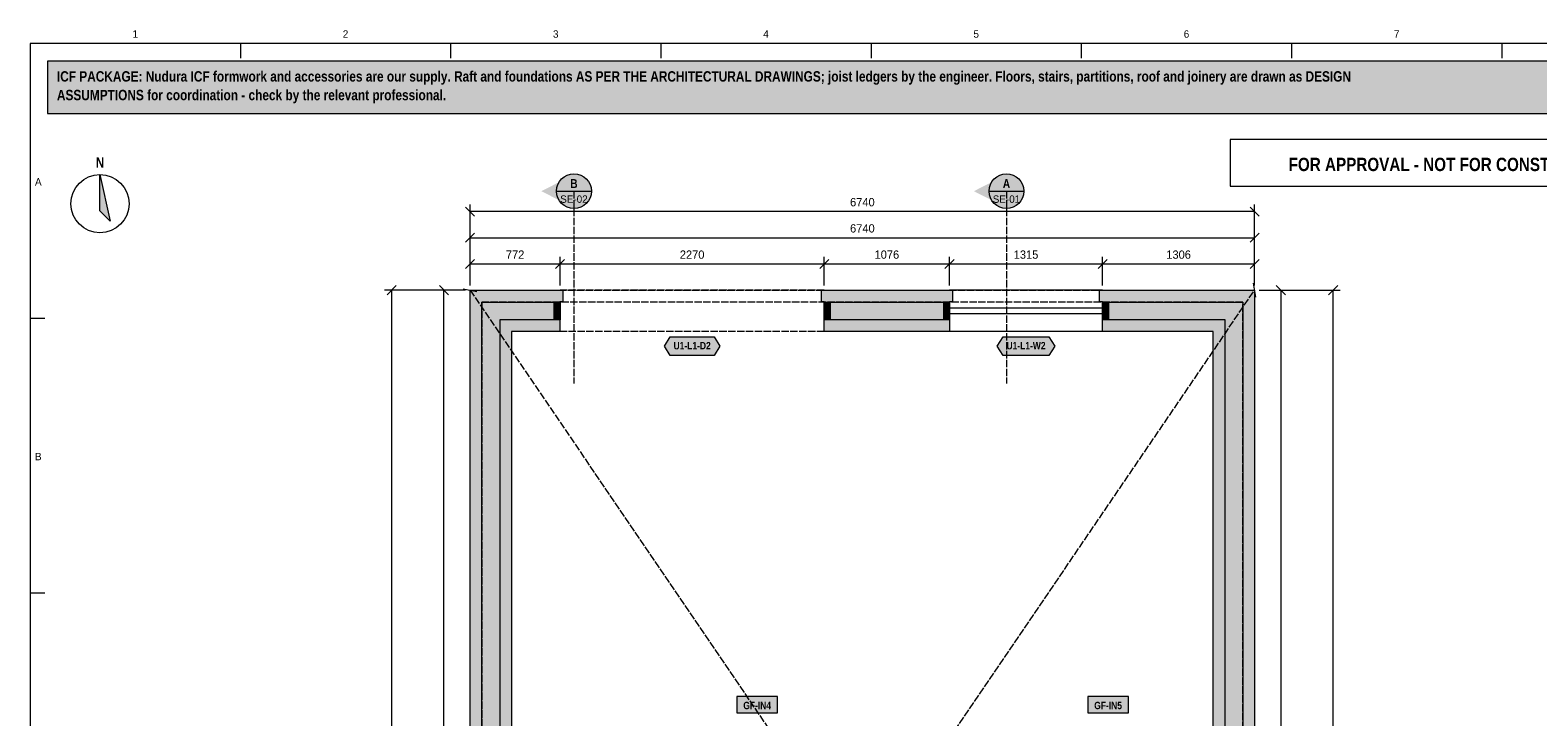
# Model space of a CAD drawing. Header units: millimetres. Extents: x 17 to 413, y 4 to 292.
# Tile 4 of 5: x 20 to 279, y 174 to 292. Entities that reach past the tile are written whole.
import ezdxf
from ezdxf.enums import TextEntityAlignment as Align

# ---------------------------------------------------------------- set-up
doc = ezdxf.new("R2010")
doc.units = ezdxf.units.MM
doc.linetypes.add('DASHED', pattern=[1.524, 1.27, -0.254])
for name, color, linetype in [('FILL-C_B2B2B5', 7, 'Continuous'), ('FILL-EPS', 7, 'Continuous'), ('FILL-INK', 7, 'Continuous'), ('FILL-RED', 7, 'Continuous'), ('FILL-TEAL_DK', 7, 'Continuous'), ('FILL-WHITE', 7, 'Continuous'), ('LINE-C_85297A', 7, 'Continuous'), ('LINE-C_85297A-DASH', 7, 'DASHED'), ('LINE-INK', 7, 'Continuous'), ('LINE-INK-DASH', 7, 'DASHED'), ('LINE-RED', 7, 'Continuous'), ('LINE-RED-DASH', 7, 'DASHED'), ('LINE-STEEL_GREY', 7, 'Continuous'), ('LINE-STEEL_GREY-DASH', 7, 'DASHED'), ('LINE-TEAL_DK', 7, 'Continuous'), ('TEXT-INK', 7, 'Continuous'), ('TEXT-RED', 7, 'Continuous'), ('TEXT-STEEL_GREY', 7, 'Continuous'), ('TEXT-TEAL_DK', 7, 'Continuous')]:
    doc.layers.add(name, color=color, linetype=linetype)
doc.styles.add('OpenSansCondensed-Bold', font='OpenSansCondensed-Bold.ttf')

msp = doc.modelspace()

# ---------------------------------------------------------------- hatches: boundary and pattern name
at = {"layer": 'FILL-C_B2B2B5', "true_color": 0xb2b2b5}
h = msp.add_hatch(color=256, dxfattribs=at)
h.dxf.hatch_style = 1
h.paths.add_polyline_path([(111.04, 242.57), (100.68, 242.57), (100.68, 54.93), (126.42, 54.93), (126.42, 51.88), (97.63, 51.88), (97.63, 245.62), (111.04, 245.62)])
h = msp.add_hatch(color=256, dxfattribs=at)
h.dxf.hatch_style = 1
h.paths.add_polyline_path([(177.96, 242.57), (156.45, 242.57), (156.45, 245.62), (177.96, 245.62)])
h = msp.add_hatch(color=256, dxfattribs=at)
h.dxf.hatch_style = 1
h.paths.add_polyline_path([(204.27, 245.62), (228.37, 245.62), (228.37, 51.88), (213.26, 51.88), (213.26, 54.93), (225.32, 54.93), (225.32, 242.57), (204.27, 242.57)])
at = {"layer": 'FILL-EPS', "true_color": 0xccffff}
h = msp.add_hatch(color=256, dxfattribs=at)
h.dxf.hatch_style = 1
h.paths.add_polyline_path([(95.6, 247.65), (111.54, 247.65), (111.54, 245.64), (111.04, 245.64), (111.04, 245.62), (97.63, 245.62), (97.63, 51.88), (126.42, 51.88), (126.42, 51.86), (126.92, 51.86), (126.92, 49.85), (95.6, 49.85)])
h = msp.add_hatch(color=256, dxfattribs=at)
h.dxf.hatch_style = 1
h.paths.add_polyline_path([(178.46, 245.64), (177.96, 245.64), (177.96, 245.62), (156.45, 245.62), (156.45, 245.64), (155.95, 245.64), (155.95, 247.65), (178.46, 247.65)])
h = msp.add_hatch(color=256, dxfattribs=at)
h.dxf.hatch_style = 1
h.paths.add_polyline_path([(204.27, 245.64), (203.77, 245.64), (203.77, 247.65), (230.4, 247.65), (230.4, 49.85), (212.76, 49.85), (212.76, 51.86), (213.26, 51.86), (213.26, 51.88), (228.37, 51.88), (228.37, 245.62), (204.27, 245.62)])
h = msp.add_hatch(color=256, dxfattribs=at)
h.dxf.hatch_style = 1
h.paths.add_polyline_path([(111.04, 240.54), (102.71, 240.54), (102.71, 56.96), (126.42, 56.96), (126.42, 54.93), (100.68, 54.93), (100.68, 242.57), (111.04, 242.57)])
h = msp.add_hatch(color=256, dxfattribs=at)
h.dxf.hatch_style = 1
h.paths.add_polyline_path([(177.96, 240.54), (156.45, 240.54), (156.45, 242.57), (177.96, 242.57)])
h = msp.add_hatch(color=256, dxfattribs=at)
h.dxf.hatch_style = 1
h.paths.add_polyline_path([(223.29, 240.54), (204.27, 240.54), (204.27, 242.57), (225.32, 242.57), (225.32, 54.93), (213.26, 54.93), (213.26, 56.96), (223.29, 56.96)])
at = {"layer": 'FILL-INK', "true_color": 0x14141a}
h = msp.add_hatch(color=256, dxfattribs=at)
h.dxf.hatch_style = 1
h.paths.add_polyline_path([(32, 267.5), (33.75, 259.5), (32, 261.25)])
at = {"layer": 'FILL-RED', "true_color": 0xb81a1f}
h = msp.add_hatch(color=256, dxfattribs=at)
h.dxf.hatch_style = 1
h.paths.add_polyline_path([(107.84, 264.65), (113.44, 261.8), (113.44, 267.5)])
h = msp.add_hatch(color=256, dxfattribs=at)
h.dxf.hatch_style = 1
h.paths.add_polyline_path([(182.16, 264.65), (187.76, 261.8), (187.76, 267.5)])
at = {"layer": 'FILL-TEAL_DK', "true_color": 0x006b5c}
h = msp.add_hatch(color=256, dxfattribs=at)
h.dxf.hatch_style = 1
h.paths.add_polyline_path([(110.05, 245.61), (111.05, 245.61), (111.05, 242.57), (110.05, 242.57)])
h = msp.add_hatch(color=256, dxfattribs=at)
h.dxf.hatch_style = 1
h.paths.add_polyline_path([(156.45, 245.61), (157.45, 245.61), (157.45, 242.57), (156.45, 242.57)])
h = msp.add_hatch(color=256, dxfattribs=at)
h.dxf.hatch_style = 1
h.paths.add_polyline_path([(176.97, 245.61), (177.97, 245.61), (177.97, 245.61), (177.97, 245.61), (177.97, 242.57), (177.97, 242.57), (177.97, 242.57), (176.97, 242.57)])
h = msp.add_hatch(color=256, dxfattribs=at)
h.dxf.hatch_style = 1
h.paths.add_polyline_path([(204.27, 242.57), (204.27, 245.61), (204.27, 245.61), (204.27, 245.61), (205.27, 245.61), (205.27, 245.61), (205.27, 245.61), (205.27, 242.57), (205.27, 242.57), (205.27, 242.57), (204.27, 242.57), (204.27, 242.57)])
at = {"layer": 'FILL-WHITE', "true_color": 0xfff5f0}
h = msp.add_hatch(color=256, dxfattribs=at)
h.dxf.hatch_style = 1
h.paths.add_polyline_path([(23, 278), (307, 278), (307, 287), (23, 287)])
at = {"layer": 'FILL-WHITE', "true_color": 0xffffff}
h = msp.add_hatch(color=256, dxfattribs=at)
h.dxf.hatch_style = 1
h.paths.add_polyline_path([(116.44, 264.65), (116.34, 265.43), (116.04, 266.15), (115.56, 266.77), (114.94, 267.25), (114.22, 267.55), (113.44, 267.65), (112.66, 267.55), (111.94, 267.25), (111.32, 266.77), (110.84, 266.15), (110.54, 265.43), (110.44, 264.65), (110.54, 263.87), (110.84, 263.15), (111.32, 262.53), (111.94, 262.05), (112.66, 261.75), (113.44, 261.65), (114.22, 261.75), (114.94, 262.05), (115.56, 262.53), (116.04, 263.15), (116.34, 263.87)])
h = msp.add_hatch(color=256, dxfattribs=at)
h.dxf.hatch_style = 1
h.paths.add_polyline_path([(190.76, 264.65), (190.66, 265.43), (190.36, 266.15), (189.88, 266.77), (189.26, 267.25), (188.54, 267.55), (187.76, 267.65), (186.98, 267.55), (186.26, 267.25), (185.64, 266.77), (185.16, 266.15), (184.86, 265.43), (184.76, 264.65), (184.86, 263.87), (185.16, 263.15), (185.64, 262.53), (186.26, 262.05), (186.98, 261.75), (187.76, 261.65), (188.54, 261.75), (189.26, 262.05), (189.88, 262.53), (190.36, 263.15), (190.66, 263.87)])
h = msp.add_hatch(color=256, dxfattribs=at)
h.dxf.hatch_style = 1
h.paths.add_polyline_path([(128.99, 238.04), (129.99, 239.64), (137.51, 239.64), (138.51, 238.04), (137.51, 236.44), (129.99, 236.44)])
h = msp.add_hatch(color=256, dxfattribs=at)
h.dxf.hatch_style = 1
h.paths.add_polyline_path([(186.18, 238.04), (187.18, 239.64), (195.06, 239.64), (196.06, 238.04), (195.06, 236.44), (187.18, 236.44)])
h = msp.add_hatch(color=256, dxfattribs=at)
h.dxf.hatch_style = 1
h.paths.add_polyline_path([(141.42, 175.11), (148.41, 175.11), (148.41, 177.87), (141.42, 177.87)])
h = msp.add_hatch(color=256, dxfattribs=at)
h.dxf.hatch_style = 1
h.paths.add_polyline_path([(201.72, 175.11), (208.71, 175.11), (208.71, 177.87), (201.72, 177.87)])

# ---------------------------------------------------------------- linework, layer by layer
at = {"layer": 'LINE-C_85297A', "lineweight": 5}
for p, q in [((230.62, 246.47), (230.18, 248.83)), ((94.42, 247.87), (96.78, 247.43))]:
    msp.add_line(p, q, dxfattribs=at)
at = {"layer": 'LINE-C_85297A-DASH', "lineweight": 5}
for p, q in [((95.6, 49.85), (230.4, 247.65)), ((95.6, 247.65), (230.4, 49.85))]:
    msp.add_line(p, q, dxfattribs=at)
at = {"layer": 'LINE-INK', "lineweight": 5}
for p, q in [((56.12, 290), (56.12, 287.5)), ((92.25, 290), (92.25, 287.5)), ((128.38, 290), (128.38, 287.5)), ((164.5, 290), (164.5, 287.5)), ((200.62, 290), (200.62, 287.5)), ((236.75, 290), (236.75, 287.5)), ((272.88, 290), (272.88, 287.5)), ((96.38, 260.37), (94.82, 261.93)), ((95.6, 248.45), (95.6, 262.35)), ((231.18, 260.37), (229.62, 261.93)), ((230.4, 248.45), (230.4, 262.35)), ((230.4, 261.15), (95.6, 261.15)), ((94.82, 255.87), (96.38, 257.43)), ((95.6, 248.45), (95.6, 257.85)), ((95.6, 256.65), (230.4, 256.65)), ((229.62, 255.87), (231.18, 257.43)), ((230.4, 248.45), (230.4, 257.85)), ((94.82, 251.37), (96.38, 252.93)), ((95.6, 248.45), (95.6, 253.35)), ((95.6, 252.15), (230.4, 252.15)), ((110.27, 251.37), (111.83, 252.93)), ((111.05, 248.45), (111.05, 253.35)), ((155.67, 251.37), (157.23, 252.93)), ((156.45, 248.45), (156.45, 253.35)), ((177.19, 251.37), (178.75, 252.93)), ((177.97, 248.45), (177.97, 253.35)), ((203.49, 251.37), (205.05, 252.93)), ((204.27, 248.45), (204.27, 253.35)), ((229.62, 251.37), (231.18, 252.93)), ((230.4, 248.45), (230.4, 253.35)), ((94.8, 247.65), (80.9, 247.65)), ((82.88, 248.43), (81.32, 246.87)), ((82.1, 247.65), (82.1, 49.85)), ((94.8, 247.65), (89.9, 247.65)), ((91.88, 246.87), (90.32, 248.43)), ((91.1, 49.85), (91.1, 247.65)), ((204.27, 247.65), (177.97, 247.65)), ((231.2, 247.65), (236.1, 247.65)), ((231.2, 247.65), (245.1, 247.65)), ((234.12, 248.43), (235.68, 246.87)), ((234.9, 247.65), (234.9, 49.85)), ((243.12, 246.87), (244.68, 248.43)), ((243.9, 49.85), (243.9, 247.65)), ((204.27, 244.59), (177.97, 244.59)), ((204.27, 243.59), (177.97, 243.59)), ((20, 242.83), (22.5, 242.83)), ((204.27, 240.54), (177.97, 240.54)), ((20, 195.67), (22.5, 195.67))]:
    msp.add_line(p, q, dxfattribs=at)
for points in [[(20, 7), (413, 7), (413, 290), (20, 290)], [(32, 267.5), (33.75, 259.5), (32, 261.25)], [(95.6, 49.85), (95.6, 247.65), (111.54, 247.65), (111.54, 245.64), (111.04, 245.64), (111.04, 240.54), (102.71, 240.54), (102.71, 56.96), (126.42, 56.96), (126.42, 51.86), (126.92, 51.86), (126.92, 49.85)], [(178.46, 247.65), (178.46, 245.64), (177.96, 245.64), (177.96, 240.54), (156.45, 240.54), (156.45, 245.64), (155.95, 245.64), (155.95, 247.65)], [(223.29, 56.96), (223.29, 240.54), (204.27, 240.54), (204.27, 245.64), (203.77, 245.64), (203.77, 247.65), (230.4, 247.65), (230.4, 49.85), (212.76, 49.85), (212.76, 51.86), (213.26, 51.86), (213.26, 56.96)], [(141.42, 175.11), (148.41, 175.11), (148.41, 177.87), (141.42, 177.87)], [(201.72, 175.11), (208.71, 175.11), (208.71, 177.87), (201.72, 177.87)]]:
    msp.add_lwpolyline(points, close=True, dxfattribs=at)
msp.add_circle((32, 262.5), 5, dxfattribs=at)
at = {"layer": 'LINE-INK-DASH', "lineweight": 5}
for p, q in [((156.45, 247.65), (111.05, 247.65)), ((156.45, 240.54), (111.05, 240.54))]:
    msp.add_line(p, q, dxfattribs=at)
at = {"layer": 'LINE-RED', "lineweight": 5}
for p, q in [((110.44, 264.65), (116.44, 264.65)), ((184.76, 264.65), (190.76, 264.65))]:
    msp.add_line(p, q, dxfattribs=at)
for points in [[(23, 278), (307, 278), (307, 287), (23, 287)], [(226.21, 265.5), (303, 265.5), (303, 273.5), (226.21, 273.5)]]:
    msp.add_lwpolyline(points, close=True, dxfattribs=at)
for centre in [(113.44, 264.65), (187.76, 264.65)]:
    msp.add_circle(centre, 3, dxfattribs=at)
at = {"layer": 'LINE-RED-DASH', "lineweight": 5}
for p, q in [((113.44, 264.65), (113.44, 231.65)), ((187.76, 264.65), (187.76, 231.65))]:
    msp.add_line(p, q, dxfattribs=at)
at = {"layer": 'LINE-STEEL_GREY', "lineweight": 5}
for points in [[(111.04, 242.57), (100.68, 242.57), (100.68, 54.93), (126.42, 54.93), (126.42, 51.88), (97.63, 51.88), (97.63, 245.62), (111.04, 245.62)], [(177.96, 242.57), (156.45, 242.57), (156.45, 245.62), (177.96, 245.62)], [(204.27, 245.62), (228.37, 245.62), (228.37, 51.88), (213.26, 51.88), (213.26, 54.93), (225.32, 54.93), (225.32, 242.57), (204.27, 242.57)]]:
    msp.add_lwpolyline(points, close=True, dxfattribs=at)
at = {"layer": 'LINE-STEEL_GREY-DASH', "lineweight": 5}
for points in [[(95.6, 247.65), (95.58, 247.67), (95.6, 247.65), (230.4, 247.65), (230.4, 49.85), (230.41, 49.84), (230.45, 49.8), (230.42, 49.83), (230.41, 49.84), (230.41, 49.84), (230.4, 49.85), (230.4, 49.85), (95.6, 49.85)], [(230.4, 247.65), (230.41, 247.66), (230.41, 247.66), (230.43, 247.68), (230.41, 247.66), (230.4, 247.65)], [(228.37, 51.88), (228.37, 245.62), (97.63, 245.62), (97.63, 51.88)]]:
    msp.add_lwpolyline(points, close=True, dxfattribs=at)
at = {"layer": 'LINE-TEAL_DK', "lineweight": 5}
for points in [[(110.05, 245.61), (111.05, 245.61), (111.05, 242.57), (110.05, 242.57)], [(156.45, 245.61), (157.45, 245.61), (157.45, 242.57), (156.45, 242.57)], [(176.97, 245.61), (177.97, 245.61), (177.97, 245.61), (177.97, 245.61), (177.97, 242.57), (177.97, 242.57), (177.97, 242.57), (176.97, 242.57)], [(204.27, 242.57), (204.27, 245.61), (204.27, 245.61), (204.27, 245.61), (205.27, 245.61), (205.27, 245.61), (205.27, 245.61), (205.27, 242.57), (205.27, 242.57), (205.27, 242.57), (204.27, 242.57), (204.27, 242.57)], [(128.99, 238.04), (129.99, 239.64), (137.51, 239.64), (138.51, 238.04), (137.51, 236.44), (129.99, 236.44)], [(186.18, 238.04), (187.18, 239.64), (195.06, 239.64), (196.06, 238.04), (195.06, 236.44), (187.18, 236.44)]]:
    msp.add_lwpolyline(points, close=True, dxfattribs=at)

# ---------------------------------------------------------------- texts
at = {"layer": 'TEXT-INK', "style": 'OpenSansCondensed-Bold'}
for s, p in [('ICF PACKAGE: Nudura ICF formwork and accessories are our supply. Raft and foundations AS PER THE ARCHITECTURAL DRAWINGS; joist ledgers by the engineer. Floors, stairs, partitions, roof and joinery are drawn as DESIGN', (24.6, 283.47)), ('ASSUMPTIONS for coordination - check by the relevant professional.', (24.6, 280.27))]:
    msp.add_text(s, height=1.778, dxfattribs=at).set_placement(p)
for s, height, p in [('N', 1.78, (32, 268.7)), ('GF-IN4', 1.27, (144.92, 175.71)), ('GF-IN5', 1.27, (205.22, 175.71))]:
    msp.add_text(s, height=height, dxfattribs=at).set_placement(p, align=Align.CENTER)
at = {"layer": 'TEXT-INK'}
for s, p in [('6740', (163, 262.05)), ('6740', (163, 257.55)), ('772', (103.33, 253.05)), ('2270', (133.75, 253.05)), ('1076', (167.21, 253.05)), ('1315', (191.12, 253.05)), ('1306', (217.34, 253.05))]:
    msp.add_text(s, height=1.422, dxfattribs=at).set_placement(p, align=Align.CENTER)
at = {"layer": 'TEXT-RED', "style": 'OpenSansCondensed-Bold'}
for s, height, p in [('FOR APPROVAL - NOT FOR CONSTRUCTION', 2.286, (264.6, 268.1)), ('B', 1.52, (113.44, 265.2)), ('A', 1.52, (187.76, 265.2))]:
    msp.add_text(s, height=height, dxfattribs=at).set_placement(p, align=Align.CENTER)
at = {"layer": 'TEXT-RED'}
for s, p in [('SE-02', (113.44, 262.65)), ('SE-01', (187.76, 262.65))]:
    msp.add_text(s, height=1.27, dxfattribs=at).set_placement(p, align=Align.CENTER)
at = {"layer": 'TEXT-STEEL_GREY'}
for s, p in [('1', (38.06, 291)), ('2', (74.19, 291)), ('3', (110.31, 291)), ('4', (146.44, 291)), ('5', (182.56, 291)), ('6', (218.69, 291)), ('7', (254.81, 291)), ('A', (21.4, 265.62)), ('B', (21.4, 218.45))]:
    msp.add_text(s, height=1.27, dxfattribs=at).set_placement(p, align=Align.CENTER)
at = {"layer": 'TEXT-TEAL_DK', "style": 'OpenSansCondensed-Bold'}
for s, p in [('U1-L1-D2', (133.75, 237.49)), ('U1-L1-W2', (191.12, 237.49))]:
    msp.add_text(s, height=1.27, dxfattribs=at).set_placement(p, align=Align.CENTER)

doc.saveas('drawing.dxf')
